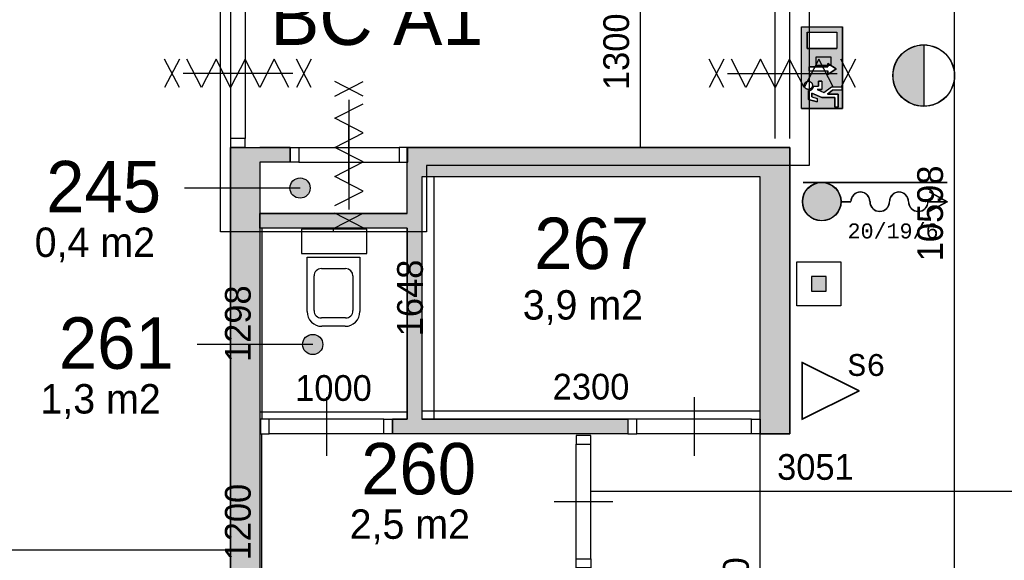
# Model space of a CAD drawing. Extents: x 393774 to 561444, y -100020 to -6220.
# Tile 8 of 47: x 499512 to 506203, y -85178 to -81502. Entities that reach past the tile are written whole.
import ezdxf
from ezdxf.enums import TextEntityAlignment as Align

# ---------------------------------------------------------------- set-up
doc = ezdxf.new("R2010")
doc.units = 0
doc.header["$MEASUREMENT"] = 0
doc.header["$PDMODE"] = 35
doc.header["$PDSIZE"] = -0.5
doc.layers.get('0').update_dxf_attribs({"linetype": 'CONTINUOUS'})
doc.layers.get('DEFPOINTS').update_dxf_attribs({"linetype": 'CONTINUOUS'})
for name, color, linetype in [('-02$TEKST$$$MAAT', 252, 'CONTINUOUS'), ('AA$1A---_ARCEER', 252, 'CONTINUOUS'), ('AL00---_BRANDBEVEILIGING', 252, 'CONTINUOUS'), ('AL21----_BUITENWAND', 252, 'CONTINUOUS'), ('AL22----_BINNENWAND', 252, 'CONTINUOUS'), ('AL32----_BINNENKOZIJN', 252, 'CONTINUOUS'), ('AL74----_INRSANITAIR', 252, 'CONTINUOUS'), ('AM$1A---_MAATVOERING', 252, 'CONTINUOUS'), ('Brandweer', 252, 'CONTINUOUS'), ('brandweer NIEUW', 252, 'CONTINUOUS'), ('COMPARTIMENTERING', 252, 'CONTINUOUS'), ('LAYER01', 252, 'CONTINUOUS'), ('M2', 252, 'CONTINUOUS'), ('OMPARTIMENTERING', 252, 'CONTINUOUS')]:
    doc.layers.add(name, color=color, linetype=linetype)
doc.styles.add('B-01', font='b-gbp')
doc.styles.add('MONOTXT', font='MONOTXT')
doc.dimstyles.new('BBA_STAND', dxfattribs={"dimtxt": 175, "dimasz": 1, "dimexe": 1, "dimexo": 0.001, "dimgap": 75, "dimtad": 1, "dimdec": 0, "dimzin": 0, "dimdsep": 46, "dimtxsty": 'B-01', "dimblk": 'NONE', "dimblk1": 'NONE', "dimblk2": 'PIJL1', "dimcen": 1, "dimse1": 1, "dimse2": 1, "dimclrd": 256, "dimclre": 1, "dimclrt": 256, "dimadec": 0, "dimazin": 0, "dimtfac": 1, "dimtdec": 0, "dimtmove": 0, "dimatfit": 0, "dimldrblk": 'PIJL1', "dimfxl": 1, "dimtolj": 1, "dimtzin": 0, "dimarcsym": 0})

# ---------------------------------------------------------------- blocks, each defined once
blk = doc.blocks.new('*D74')
at = {"layer": 'AM$1A---_MAATVOERING', "lineweight": -2, "transparency": 16777216}
blk.add_line((503728.9, -81070.1), (503728.9, -82370.1), dxfattribs=at)
at = {"layer": 'DEFPOINTS', "color": 0, "transparency": 16777216}
for p in [(503544.3, -81070.1), (503678.9, -82370.1), (503728.9, -82370.1)]:
    blk.add_point(p, dxfattribs=at)
at = {"layer": 'AM$1A---_MAATVOERING', "transparency": 16777216, "insert": (503566.4, -81720.1), "char_height": 175, "attachment_point": 5, "rotation": 90, "style": 'B-01'}
blk.add_mtext('\\A1;1300', dxfattribs=at)
blk = doc.blocks.new('_None')
blk = doc.blocks.new('PIJL1')
at = {"color": 1, "linetype": 'ByBlock'}
blk.add_line((0, 82.6), (0, -82.6), dxfattribs=at)
blk.add_solid([(-100, 16.7), (-100, -16.7), (0, 0)], dxfattribs=at)
blk = doc.blocks.new('*D75')
at = {"layer": 'AM$1A---_MAATVOERING', "lineweight": -2, "transparency": 16777216}
blk.add_line((502244.3, -84161.1), (504544.4, -84161.1), dxfattribs=at)
at = {"layer": 'DEFPOINTS', "color": 0, "transparency": 16777216}
for p in [(502244.3, -83394.1), (504544.4, -83394.1), (504544.4, -84161.1)]:
    blk.add_point(p, dxfattribs=at)
at = {"layer": 'AM$1A---_MAATVOERING', "transparency": 16777216, "insert": (503394.3, -83998.6), "char_height": 175, "attachment_point": 5, "style": 'B-01'}
blk.add_mtext('\\A1;2300', dxfattribs=at)
blk = doc.blocks.new('*D76')
at = {"layer": 'AM$1A---_MAATVOERING', "lineweight": -2, "transparency": 16777216}
blk.add_line((502327.9, -84218.2), (502327.9, -82570.1), dxfattribs=at)
at = {"layer": 'DEFPOINTS', "color": 0, "transparency": 16777216}
for p in [(502327.9, -82570.1), (502491.9, -82570.1), (502547.9, -84218.2)]:
    blk.add_point(p, dxfattribs=at)
at = {"layer": 'AM$1A---_MAATVOERING', "transparency": 16777216, "insert": (502165.4, -83394.1), "char_height": 175, "attachment_point": 5, "rotation": 90, "style": 'B-01'}
blk.add_mtext('\\A1;1648', dxfattribs=at)
blk = doc.blocks.new('*D77')
at = {"layer": 'AM$1A---_MAATVOERING', "lineweight": -2, "transparency": 16777216}
blk.add_line((502144.3, -84170.1), (501144.3, -84170.1), dxfattribs=at)
at = {"layer": 'DEFPOINTS', "color": 0, "transparency": 16777216}
for p in [(501144.3, -83072.1), (502144.3, -83072.1), (501144.3, -84170.1)]:
    blk.add_point(p, dxfattribs=at)
at = {"layer": 'AM$1A---_MAATVOERING', "transparency": 16777216, "insert": (501644.3, -84007.6), "char_height": 175, "attachment_point": 5, "style": 'B-01'}
blk.add_mtext('\\A1;1000', dxfattribs=at)
blk = doc.blocks.new('*D78')
at = {"layer": 'AM$1A---_MAATVOERING', "lineweight": -2, "transparency": 16777216}
blk.add_line((501157.9, -82920.1), (501157.9, -84218.2), dxfattribs=at)
at = {"layer": 'DEFPOINTS', "color": 0, "transparency": 16777216}
for p in [(502075.9, -82920.1), (501157.9, -84218.2), (502075.9, -84218.2)]:
    blk.add_point(p, dxfattribs=at)
at = {"layer": 'AM$1A---_MAATVOERING', "transparency": 16777216, "insert": (500995.4, -83569.1), "char_height": 175, "attachment_point": 5, "rotation": 90, "style": 'B-01'}
blk.add_mtext('\\A1;1298', dxfattribs=at)
blk = doc.blocks.new('*D95')
at = {"layer": 'AM$1A---_MAATVOERING', "lineweight": -2, "transparency": 16777216}
blk.add_line((501157.9, -85518.2), (501157.9, -84318.2), dxfattribs=at)
at = {"layer": 'DEFPOINTS', "color": 0, "transparency": 16777216}
for p in [(501157.9, -84318.2), (502724.9, -84318.2), (502724.9, -85518.2)]:
    blk.add_point(p, dxfattribs=at)
at = {"layer": 'AM$1A---_MAATVOERING', "transparency": 16777216, "insert": (500995.4, -84918.2), "char_height": 175, "attachment_point": 5, "rotation": 90, "style": 'B-01'}
blk.add_mtext('\\A1;1200', dxfattribs=at)
blk = doc.blocks.new('*D102')
at = {"layer": 'AM$1A---_MAATVOERING', "lineweight": -2, "transparency": 16777216}
blk.add_line((504542.9, -86518.2), (504542.9, -84318.2), dxfattribs=at)
at = {"layer": 'DEFPOINTS', "color": 0, "transparency": 16777216}
for p in [(504542.9, -84318.2), (504744.4, -84318.2), (504644.4, -86518.2)]:
    blk.add_point(p, dxfattribs=at)
at = {"layer": 'AM$1A---_MAATVOERING', "transparency": 16777216, "insert": (504380.4, -85418.2), "char_height": 175, "attachment_point": 5, "rotation": 90, "style": 'B-01'}
blk.add_mtext('\\A1;2200', dxfattribs=at)
blk = doc.blocks.new('*D103')
at = {"layer": 'AM$1A---_MAATVOERING', "lineweight": -2, "transparency": 16777216}
blk.add_line((505861.9, -77520.1), (505861.9, -88118.2), dxfattribs=at)
at = {"layer": 'DEFPOINTS', "color": 0, "transparency": 16777216}
for p in [(504959.4, -77520.1), (504851.9, -88118.2), (505861.9, -88118.2)]:
    blk.add_point(p, dxfattribs=at)
at = {"layer": 'AM$1A---_MAATVOERING', "transparency": 16777216, "insert": (505699.4, -82819.1), "char_height": 175, "attachment_point": 5, "rotation": 90, "style": 'B-01'}
blk.add_mtext('\\A1;10598', dxfattribs=at)
blk = doc.blocks.new('*D146')
at = {"layer": 'AM$1A---_MAATVOERING', "lineweight": -2, "transparency": 16777216}
blk.add_line((503393.3, -84707), (506444.3, -84707), dxfattribs=at)
at = {"layer": 'DEFPOINTS', "color": 0, "transparency": 16777216}
for p in [(506444.3, -84707), (506444.3, -85213.4), (503393.3, -85423.2)]:
    blk.add_point(p, dxfattribs=at)
at = {"layer": 'AM$1A---_MAATVOERING', "transparency": 16777216, "insert": (504918.8, -84544.5), "char_height": 175, "attachment_point": 5, "style": 'B-01'}
blk.add_mtext('\\A1;3051', dxfattribs=at)

msp = doc.modelspace()

# ---------------------------------------------------------------- hatches: boundary and pattern name
at = {"layer": 'AA$1A---_ARCEER'}
h = msp.add_hatch(color=256, dxfattribs=at)
h.paths.add_polyline_path([(509194.3, -76120.1), (509194.3, -71120.1), (509094.3, -71120.1), (509094.3, -76120.1)])
h.paths.add_polyline_path([(509194.3, -77400.1), (509194.3, -77120.1), (509094.3, -77120.1), (509094.3, -77400.1)])
h.paths.add_polyline_path([(504959.4, -77520.1), (504959.4, -77320.1), (503544.3, -77320.1), (500944.3, -77320.1), (500944.3, -81070.1), (501144.3, -81070.1), (501144.3, -77520.1), (503444.3, -77520.1), (503444.3, -81070.1), (503644.3, -81070.1), (504744.3, -81070.1), (504744.3, -80870.1), (504644.3, -80870.1), (504644.3, -80970.1), (503644.3, -80970.1), (503644.3, -77520.1)])
h.paths.add_polyline_path([(504744.3, -79070.1), (504744.3, -77520.1), (504644.3, -77520.1), (504644.3, -79070.1)], flags=17)
h.paths.add_polyline_path([(504644.3, -79970.1), (504644.3, -80070.1), (504744.3, -80070.1), (504744.3, -79870.1), (504644.3, -79870.1), (503644.3, -79870.1), (503644.3, -79970.1)], flags=16)
h.paths.add_polyline_path([(504544.4, -82570.1), (504544.4, -84318.2), (504744.4, -84318.2), (504744.4, -82370.1), (502144.3, -82370.1), (502144.3, -82820.1), (501144.3, -82820.1), (501144.3, -82920.1), (502144.3, -82920.1), (502144.3, -84218.2), (502046.3, -84218.2), (502046.3, -84318.2), (502194.3, -84318.2), (503644.4, -84318.2), (503644.4, -84218.2), (502244.3, -84218.2), (502244.3, -82870.1), (502244.3, -82570.1)], flags=16)
h.paths.add_polyline_path([(504644.4, -88318.2), (504959.4, -88318.2), (504959.4, -88118.2), (504744.4, -88118.2), (504744.4, -86518.2), (504544.4, -86518.2), (504544.4, -88118.2), (501144.3, -88118.2), (501144.3, -82470.1), (501349.3, -82470.1), (501349.3, -82370.1), (501144.3, -82370.1), (500944.3, -82370.1), (500944.3, -88318.2)])
h.paths.add_polyline_path([(503393.3, -85618.2), (503393.3, -85228.3), (503293.3, -85228.3), (503293.3, -85518.2), (501144.3, -85518.2), (501144.3, -85618.2)], flags=17)
h.paths.add_polyline_path([(502268.8, -88118.2), (502268.8, -86918.2), (502393.3, -86918.2), (502393.3, -86818.2), (502218.8, -86818.2), (502044.3, -86818.2), (502044.3, -86918.2), (502168.8, -86918.2), (502168.8, -88118.2)], flags=16)
h.paths.add_polyline_path([(503393.3, -88118.2), (503393.3, -86618.2), (503644.4, -86618.2), (503644.4, -86518.2), (503393.3, -86518.2), (503293.3, -86518.2), (503293.3, -88118.2)], flags=16)
at = {"layer": 'AL00---_BRANDBEVEILIGING'}
msp.add_hatch(color=256, dxfattribs=at).paths.add_polyline_path([(504891.8, -83248.1), (504891.8, -83348.1), (504991.8, -83348.1), (504991.8, -83248.1)])
at = {"layer": 'Brandweer'}
msp.add_hatch(color=256, dxfattribs=at).paths.add_polyline_path([(504962.1, -82609.7, 1), (504962.1, -82868.7, 1)])
at = {"layer": 'brandweer NIEUW'}
msp.add_hatch(color=256, dxfattribs=at).paths.add_polyline_path([(505655, -82090.5), (505655, -81674.1, 1)])
at = {"layer": 'COMPARTIMENTERING'}
h = msp.add_hatch(color=256, dxfattribs=at)
h.paths.add_polyline_path([(504824.8, -81550.9), (505102.3, -81550.9), (505102.3, -81828.4), (505046.4, -81828.4), (505003.5, -81799.7), (505003.5, -81822.9), (504874, -81822.9), (504874, -81850.6), (505003.5, -81850.6), (505003.5, -81873.7), (505058.9, -81836.7), (505046.4, -81828.4), (505102.3, -81828.4), (505102.3, -82105.8), (504824.8, -82105.8)])
h.paths.add_polyline_path([(505065.3, -81698.9), (505065.3, -81587.9), (504861.8, -81587.9), (504861.8, -81698.9)], flags=16)
h.paths.add_polyline_path([(504963.6, -81920.8), (504940.4, -81920.8), (504940.4, -81953.2), (504907.3, -81953.2), (504906.9, -81953.2), (504906.8, -81953.6), (504906.8, -81954), (504906.7, -81954.4), (504906.7, -81954.8), (504906.6, -81955.2), (504906.2, -81956.7), (504905.3, -81959.9), (504904.8, -81961.5), (504902, -81967.1), (504901.7, -81967.7), (504897.3, -81973.4), (504897.1, -81973.7), (504893.5, -81976.8), (504893.1, -81977.2), (504887.9, -81980.5), (504887.5, -81980.7), (504877.9, -81984), (504877.6, -81984.1), (504870.6, -81984.7), (504871.1, -81984.7), (504871.1, -82045.7), (504931.2, -82060.7), (504931.2, -82036.9), (504894.2, -82027.6), (504894.2, -82000.7), (504962.6, -82031.8), (505051.4, -82031.8), (505051.4, -82096.5), (505074.5, -82096.5), (505074.5, -82008.7), (505000.6, -82008.7), (505036.2, -81980.9), (505097.7, -81980.9), (505097.7, -81957.8), (505028.3, -81957.8), (504977, -81997.7), (504930, -81976.3), (504963.6, -81976.3)], flags=16)
h.paths.add_polyline_path([(504851.4, -81929), (504851.2, -81929.2), (504848.7, -81932), (504846.4, -81935.7), (504846.1, -81936.5), (504844.9, -81939.2), (504844.5, -81940.7), (504844.4, -81940.8), (504844.5, -81940.7), (504844.5, -81940.7), (504843.8, -81943.2), (504843.3, -81947.2), (504843.4, -81951.3), (504844.1, -81955.3), (504845.4, -81959.3), (504845.5, -81959.4), (504847.4, -81963.1), (504847.8, -81963.7), (504849.6, -81966.2), (504850.8, -81967.5), (504851, -81967.8), (504851, -81967.7), (504853.4, -81970.1), (504856.8, -81972.5), (504860.4, -81974.3), (504862.3, -81974.9), (504862.8, -81975.1), (504862.4, -81975), (504865.8, -81975.9), (504867, -81976), (504869.7, -81976.4), (504873.8, -81976.3), (504877.8, -81975.6), (504881.7, -81974.3), (504885.8, -81972.2), (504885.4, -81972.4), (504888.7, -81970.1), (504891.7, -81967.3), (504894.2, -81964), (504896.2, -81960.5), (504897.7, -81956.6), (504897.7, -81956.6), (504898.6, -81952.6), (504898.8, -81950), (504898.9, -81949.6), (504898.8, -81945.8), (504898.3, -81943.3), (504898.3, -81942.9), (504897.3, -81939.2), (504895.6, -81935.3), (504895.1, -81934.7), (504893.4, -81932), (504890.8, -81928.9), (504889, -81927.4), (504888.6, -81927), (504885.3, -81924.7), (504885, -81924.5), (504881.7, -81922.9), (504881.6, -81922.8), (504877.8, -81921.6), (504875.6, -81921.2), (504875, -81921.1), (504871.1, -81920.8), (504867, -81921.1), (504862.8, -81922), (504862.1, -81922.3), (504859.2, -81923.4), (504857.8, -81924.2), (504857.5, -81924.3), (504857.7, -81924.2), (504857.6, -81924.4), (504855.6, -81925.5), (504854.2, -81926.6), (504853.7, -81926.9), (504854, -81926.7)], flags=16)
at = {"layer": 'LAYER01'}
for points in [[(501417, -82715.6, 1), (501417, -82578, 1)], [(501503, -83779.3, 1), (501503, -83641.7, 1)]]:
    msp.add_hatch(color=256, dxfattribs=at).paths.add_polyline_path(points)

# ---------------------------------------------------------------- linework, layer by layer
at = {"layer": '-02$TEKST$$$MAAT'}
for points in [[(504827.5, -84025.8), (504827.5, -84221.1), (505218.1, -84025.8), (504827.5, -83830.4)], [(504830, -84025.8), (504830, -84217), (505212.6, -84025.8), (504830, -83834.5)]]:
    msp.add_lwpolyline(points, close=True, dxfattribs=at)
at = {"layer": 'AL00---_BRANDBEVEILIGING'}
msp.add_lwpolyline([(504791.8, -83448), (504791.8, -83148.1), (505091.8, -83148.1), (505091.8, -83448.1), (504791.8, -83448.1)], dxfattribs=at)
msp.add_lwpolyline([(504891.8, -83348.1), (504991.8, -83348.1), (504991.8, -83248.1), (504891.8, -83248.1)], close=True, dxfattribs=at)
at = {"layer": 'AL21----_BUITENWAND'}
msp.add_lwpolyline([(497930.3, -85106.2), (500944.3, -85106.2)], dxfattribs=at)
at = {"layer": 'AL22----_BINNENWAND'}
for points in [[(500944.3, -82370.1), (500944.3, -88318.2), (504744.4, -88318.2)], [(500944.3, -82370.1), (500944.3, -88318.2), (504744.4, -88318.2)], [(500944.3, -88318.2), (500944.3, -82370.1)], [(500944.3, -82370.1), (501144.3, -82370.1)], [(500944.3, -82370.1), (501144.3, -82370.1)], [(500944.3, -82370.1), (501144.3, -82370.1)], [(501349.3, -82370.1), (501144.3, -82370.1)], [(501349.3, -82370.1), (501144.3, -82370.1)], [(501144.3, -82370.1), (501349.3, -82370.1)], [(501349.3, -82370.1), (501349.3, -82470.1)], [(501349.3, -82370.1), (501349.3, -82470.1)], [(501349.3, -82370.1), (501349.3, -82470.1)], [(502144.3, -82370.1), (504744.4, -82370.1)], [(502144.3, -82820.1), (502144.3, -82370.1)], [(504744.4, -84318.2), (504744.4, -82370.1), (502149.3, -82370.1)], [(504744.4, -84318.2), (504744.4, -82370.1), (502149.3, -82370.1)], [(504744.4, -82370.1), (504744.4, -84318.2)], [(501144.3, -82470.1), (501144.3, -88118.2)], [(501349.3, -82470.1), (501144.3, -82470.1)], [(501349.3, -82470.1), (501144.3, -82470.1)], [(501349.3, -82470.1), (501144.3, -82470.1)], [(502244.3, -82570.1), (502244.3, -84218.2)], [(502244.3, -82570.1), (502244.3, -84218.2)], [(504544.4, -82570.1), (502244.3, -82570.1)], [(502244.3, -82570.1), (502244.3, -82870.1)], [(504544.4, -84318.2), (504544.4, -82570.1)], [(502144.3, -82820.1), (501144.3, -82820.1)], [(502144.3, -82820.1), (501144.3, -82820.1)], [(501144.3, -82820.1), (502144.3, -82820.1)], [(501144.3, -82820.1), (501144.3, -82920.1)], [(501144.3, -82820.1), (501144.3, -82920.1)], [(501144.3, -82920.1), (501144.3, -82820.1)], [(502244.3, -82870.1), (502244.3, -84218.2)], [(502144.3, -82920.1), (501144.3, -82920.1)], [(502144.3, -82920.1), (501144.3, -82920.1)], [(502144.3, -82920.1), (501144.3, -82920.1)], [(502144.3, -82920.1), (502144.3, -84218.2)], [(502144.3, -82920.1), (502144.3, -84218.2)], [(502144.3, -84218.2), (502144.3, -82920.1)], [(501144.3, -84218.2), (501144.3, -84318.2)], [(501146.3, -84218.2), (501144.3, -84218.2)], [(501144.3, -84218.2), (501144.3, -84318.2)], [(501146.3, -84218.2), (501144.3, -84218.2)], [(502046.3, -84218.2), (502046.3, -84318.2)], [(502144.3, -84218.2), (502046.3, -84218.2)], [(502046.3, -84218.2), (502046.3, -84318.2)], [(502144.3, -84218.2), (502046.3, -84218.2)], [(502046.3, -84318.2), (502046.3, -84218.2)], [(502046.3, -84218.2), (502144.3, -84218.2)], [(503644.4, -84218.2), (502244.3, -84218.2)], [(503644.4, -84218.2), (502244.3, -84218.2)], [(502244.3, -84218.2), (503644.4, -84218.2)], [(503644.4, -84218.2), (503644.4, -84318.2)], [(503644.4, -84218.2), (503644.4, -84318.2)], [(503644.4, -84218.2), (503644.4, -84318.2)], [(504544.4, -84218.2), (504544.4, -84318.2)], [(504544.4, -84218.2), (504544.4, -84318.2)], [(501146.3, -84268.2), (501144.3, -84268.2)], [(501146.3, -84268.2), (501144.3, -84268.2)], [(501146.3, -84318.2), (501144.3, -84318.2)], [(501146.3, -84318.2), (501144.3, -84318.2)], [(502194.3, -84318.2), (502046.3, -84318.2)], [(503293.3, -84318.2), (502046.3, -84318.2)], [(503293.3, -84318.2), (502046.3, -84318.2)], [(503644.4, -84318.2), (502194.3, -84318.2)], [(503644.4, -84318.2), (503393.3, -84318.2)], [(503644.4, -84318.2), (503393.3, -84318.2)], [(504544.4, -84318.2), (504744.4, -84318.2)], [(504544.4, -84318.2), (504744.4, -84318.2)], [(504744.4, -84318.2), (504544.4, -84318.2)]]:
    msp.add_lwpolyline(points, dxfattribs=at)
at = {"layer": 'AL32----_BINNENKOZIJN'}
for points in [[(500944.5, -81424.3), (500944.5, -82309.3)], [(501044.3, -81424.3), (501044.3, -82309.3)], [(504644.4, -82309.3), (504644.4, -81425.1)], [(504744.1, -82309.3), (504744.1, -81425.1)], [(501749.5, -82220.1), (501749.5, -82420.1), (501749.5, -82620.1)], [(501749.5, -82220.1), (501749.5, -82420.1), (501749.5, -82620.1)], [(501749.5, -82620.1), (501749.5, -82420.1), (501749.5, -82220.1)], [(501409.3, -82370.1), (502089.6, -82370.1)], [(501409.3, -82470.1), (502089.6, -82469.8)], [(501596.7, -84068.2), (501596.7, -84268.2), (501596.7, -84468.2)], [(504094.7, -84068.2), (504094.7, -84268.2), (504094.7, -84468.2)], [(501986.3, -84218.2), (501207.1, -84218.5)], [(504484.4, -84218.2), (503705.1, -84218.5)], [(501986.3, -84318.2), (501207.1, -84318.2)], [(504484.4, -84318.2), (503705.1, -84318.2)], [(503293.3, -85168.3), (503293.3, -84388)], [(503393.3, -85168.3), (503393.1, -84388)], [(503143.3, -84778.1), (503343.3, -84778.1), (503543.3, -84778.1)]]:
    msp.add_lwpolyline(points, dxfattribs=at)
for points in [[(504923.5, -81814.2), (504923.5, -81754.4), (505023.2, -81754.4), (505023.2, -81814.2)], [(501044.3, -82369.1), (501044.3, -82309.3), (500944.5, -82309.3), (500944.5, -82369.1)], [(501349.3, -82370.1), (501409.3, -82370.1), (501409.3, -82470.1), (501349.3, -82470.1)], [(502149.3, -82370.1), (502089.6, -82370.1), (502089.6, -82469.8), (502149.3, -82469.8)], [(501147.3, -84318.2), (501207.1, -84318.2), (501207.1, -84218.5), (501147.3, -84218.5)], [(502046.3, -84318.2), (501986.3, -84318.2), (501986.3, -84218.2), (502046.3, -84218.2)], [(503645.4, -84318.2), (503705.1, -84318.2), (503705.1, -84218.5), (503645.4, -84218.5)], [(504544.4, -84318.2), (504484.4, -84318.2), (504484.4, -84218.2), (504544.4, -84218.2)], [(503293.3, -84328.3), (503293.3, -84388), (503393.1, -84388), (503393.1, -84328.3)], [(503293.3, -85228.3), (503293.3, -85168.3), (503393.3, -85168.3), (503393.3, -85228.3)]]:
    msp.add_lwpolyline(points, close=True, dxfattribs=at)
at = {"layer": 'AL74----_INRSANITAIR'}
msp.add_lwpolyline([(501426.3, -83092.1), (501870.3, -83092.1), (501870.3, -82927.1), (501426.3, -82927.1)], close=True, dxfattribs=at)
msp.add_lwpolyline([(501426.3, -83092.1), (501870.3, -83092.1), (501870.3, -82927.1), (501426.3, -82927.1)], close=True, dxfattribs=at)
for points in [[(501644.3, -82940.1), (501644.3, -82920.1)], [(501644.3, -82940.1), (501644.3, -82920.1)], [(501465.3, -83117.1), (501823.3, -83117.1), (501823.3, -83487.1)], [(501465.3, -83117.1), (501823.3, -83117.1), (501823.3, -83487.1)], [(501465.3, -83487.1), (501465.3, -83117.1)], [(501465.3, -83487.1), (501465.3, -83117.1)], [(501562.3, -83194.1), (501726.3, -83194.1)], [(501562.3, -83194.1), (501726.3, -83194.1)], [(501512.3, -83480.1), (501512.3, -83244.1)], [(501512.3, -83480.1), (501512.3, -83244.1)], [(501776.3, -83244.1), (501776.3, -83480.1)], [(501776.3, -83244.1), (501776.3, -83480.1)], [(501726.3, -83530.1), (501562.3, -83530.1)], [(501726.3, -83530.1), (501562.3, -83530.1)], [(501723.3, -83587.1), (501565.3, -83587.1)], [(501723.3, -83587.1), (501565.3, -83587.1)]]:
    msp.add_lwpolyline(points, dxfattribs=at)
for points in [[(501562.3, -83194.1, 0.414214), (501512.3, -83244.1)], [(501562.3, -83194.1, 0.414214), (501512.3, -83244.1)], [(501776.3, -83244.1, 0.414213), (501726.3, -83194.1)], [(501776.3, -83244.1, 0.414213), (501726.3, -83194.1)], [(501465.3, -83487.1, 0.414214), (501565.3, -83587.1)], [(501465.3, -83487.1, 0.414214), (501565.3, -83587.1)], [(501512.3, -83480.1, 0.414214), (501562.3, -83530.1)], [(501512.3, -83480.1, 0.414214), (501562.3, -83530.1)], [(501723.3, -83587.1, 0.414214), (501823.3, -83487.1)], [(501723.3, -83587.1, 0.414214), (501823.3, -83487.1)], [(501726.3, -83530.1, 0.414214), (501776.3, -83480.1)], [(501726.3, -83530.1, 0.414214), (501776.3, -83480.1)]]:
    msp.add_lwpolyline(points, format="xyb", dxfattribs=at)
at = {"layer": 'Brandweer'}
for p, q in [((504824.8, -82105.8, 2600), (504824.8, -81550.9, 2600)), ((504824.8, -81550.9, 2600), (505102.3, -81550.9, 2600)), ((505102.3, -82105.8, 2600), (505102.3, -81550.9, 2600)), ((504861.8, -81587.9, 2600), (504861.8, -81698.9, 2600)), ((504861.8, -81587.9, 2600), (505065.3, -81587.9, 2600)), ((505065.3, -81587.9, 2600), (505065.3, -81698.9, 2600)), ((504861.8, -81698.9, 2600), (505065.3, -81698.9, 2600)), ((504874, -81822.9, 2600), (505003.5, -81822.9, 2600)), ((505003.5, -81822.9, 2600), (505003.5, -81799.7, 2600)), ((505003.5, -81799.7, 2600), (505058.9, -81836.7, 2600)), ((504874, -81850.6, 2600), (505003.5, -81850.6, 2600)), ((505058.9, -81836.7, 2600), (505003.5, -81873.7, 2600)), ((505003.5, -81873.7, 2600), (505003.5, -81850.6, 2600)), ((504906.9, -81953.2, 2600), (504940.4, -81953.2, 2600)), ((504963.6, -81920.8, 2600), (504940.4, -81920.8, 2600)), ((504940.4, -81920.8, 2600), (504940.4, -81953.2, 2600)), ((504963.6, -81920.8, 2600), (504963.6, -81976.3, 2600)), ((504976.9, -81997.8, 2600), (505028.3, -81957.8, 2600)), ((505028.3, -81957.8, 2600), (505097.7, -81957.8, 2600)), ((505097.7, -81957.8, 2600), (505097.7, -81980.9, 2600)), ((504871.1, -81984.7, 2600), (504871.1, -82045.7, 2600)), ((504894.2, -82000.7, 2600), (504962.6, -82031.8, 2600)), ((504894.2, -82027.6, 2600), (504894.2, -82000.7, 2600)), ((504930, -81976.3, 2600), (504977, -81997.7, 2600)), ((504930, -81976.3, 2600), (504963.6, -81976.3, 2600)), ((505000.6, -82008.7, 2600), (505036.2, -81980.9, 2600)), ((505074.5, -82008.7, 2600), (505000.6, -82008.7, 2600)), ((505097.7, -81980.9, 2600), (505036.2, -81980.9, 2600)), ((505074.5, -82096.5, 2600), (505074.5, -82008.7, 2600)), ((504871.1, -82045.7, 2600), (504931.2, -82060.7, 2600)), ((504894.2, -82027.6, 2600), (504931.2, -82036.9, 2600)), ((504931.2, -82036.9, 2600), (504931.2, -82060.7, 2600)), ((504962.6, -82031.8, 2600), (505051.4, -82031.8, 2600)), ((505051.4, -82031.8, 2600), (505051.4, -82096.5, 2600)), ((504824.8, -82105.8, 2600), (505102.3, -82105.8, 2600)), ((505051.4, -82096.5, 2600), (505074.5, -82096.5, 2600)), ((504834.9, -82606.4), (505813.4, -82606.4)), ((504834.9, -82608.2), (505813.4, -82608.2)), ((505812.8, -82740.1), (505693.6, -82675.1)), ((505816.4, -82740.1), (505694.5, -82673.6)), ((505093.3, -82739.2), (505158.9, -82739.2)), ((505093.3, -82740.9), (505158.9, -82740.9)), ((505683.6, -82739.2), (505811.3, -82739.2)), ((505683.6, -82740.9), (505811.3, -82740.9)), ((505812.8, -82740.1), (505693.6, -82805)), ((505816.4, -82740.1), (505694.5, -82806.5))]:
    msp.add_line(p, q, dxfattribs=at)
at = {"layer": 'Brandweer', "elevation": 2600}
for points in [[(505102.3, -82105.8), (504824.8, -82105.8), (504824.8, -81550.9), (505102.3, -81550.9), (505102.3, -82105.8)], [(505065.3, -81698.9), (504861.8, -81698.9), (504861.8, -81587.9), (505065.3, -81587.9), (505065.3, -81698.9)], [(504874, -81822.9), (504874, -81850.6), (505003.5, -81850.6), (505003.5, -81873.7), (505058.9, -81836.7), (505003.5, -81799.7), (505003.5, -81822.9), (504874, -81822.9)], [(504851.5, -81929), (504852.5, -81928), (504853.5, -81927.1), (504854.6, -81926.3), (504855.7, -81925.5), (504856.8, -81924.8), (504858, -81924.1), (504859.2, -81923.5), (504860.5, -81922.9), (504861.7, -81922.5), (504863, -81922), (504864.3, -81921.7), (504865.7, -81921.4), (504867, -81921.1), (504868.4, -81921), (504869.7, -81920.9), (504871.1, -81920.8), (504872.4, -81920.9), (504873.8, -81921), (504875.2, -81921.1), (504876.5, -81921.4), (504877.8, -81921.7), (504879.1, -81922), (504880.4, -81922.5), (504881.7, -81922.9), (504882.9, -81923.5), (504884.2, -81924.1), (504885.3, -81924.8), (504886.5, -81925.5), (504887.6, -81926.3), (504888.7, -81927.1), (504889.7, -81928), (504890.7, -81929), (504891.6, -81929.9), (504892.5, -81931), (504893.4, -81932.1), (504894.2, -81933.2), (504894.9, -81934.3), (504895.6, -81935.5), (504896.2, -81936.7), (504896.7, -81938), (504897.2, -81939.2), (504897.6, -81940.5), (504898, -81941.8), (504898.3, -81943.2), (504898.5, -81944.5), (504898.7, -81945.9), (504898.8, -81947.2), (504898.8, -81948.6), (504898.8, -81949.9), (504898.7, -81951.3), (504898.5, -81952.7), (504898.3, -81954), (504898, -81955.3), (504897.6, -81956.6), (504897.2, -81957.9), (504896.7, -81959.2), (504896.2, -81960.4), (504895.6, -81961.7), (504894.9, -81962.8), (504894.2, -81964), (504893.4, -81965.1), (504892.5, -81966.2), (504891.6, -81967.2), (504890.7, -81968.2), (504889.7, -81969.1), (504888.7, -81970), (504887.6, -81970.9), (504886.5, -81971.6), (504885.3, -81972.4), (504884.2, -81973.1), (504882.9, -81973.7), (504881.7, -81974.2), (504880.4, -81974.7), (504879.1, -81975.1), (504877.8, -81975.5), (504876.5, -81975.8), (504875.2, -81976), (504873.8, -81976.2), (504872.4, -81976.3), (504871.1, -81976.3), (504869.7, -81976.3), (504868.4, -81976.2), (504867, -81976), (504865.7, -81975.8), (504864.3, -81975.5), (504863, -81975.1), (504861.7, -81974.7), (504860.5, -81974.2), (504859.2, -81973.7), (504858, -81973.1), (504856.8, -81972.4), (504855.7, -81971.6), (504854.6, -81970.9), (504853.5, -81970), (504852.5, -81969.1), (504851.5, -81968.2), (504850.5, -81967.2), (504849.6, -81966.2), (504848.8, -81965.1), (504848, -81964), (504847.3, -81962.8), (504846.6, -81961.7), (504846, -81960.4), (504845.5, -81959.2), (504845, -81957.9), (504844.5, -81956.6), (504844.2, -81955.3), (504843.9, -81954), (504843.6, -81952.6), (504843.5, -81951.3), (504843.4, -81949.9), (504843.3, -81948.6), (504843.4, -81947.2), (504843.5, -81945.9), (504843.6, -81944.5), (504843.9, -81943.2), (504844.2, -81941.8), (504844.5, -81940.5), (504845, -81939.2), (504845.5, -81938), (504846, -81936.7), (504846.6, -81935.5), (504847.3, -81934.3), (504848, -81933.2), (504848.8, -81932.1), (504849.6, -81931), (504850.5, -81929.9), (504851.5, -81929)], [(504867, -81976), (504862.4, -81974.9), (504857.2, -81972.6), (504853.3, -81969.9), (504850.8, -81967.5), (504847.9, -81963.8), (504845.8, -81959.9), (504843.9, -81954.3), (504843.4, -81946.9), (504844.5, -81940.7), (504846.1, -81936.6), (504847.2, -81934.5), (504848.9, -81931.9), (504850.7, -81929.7), (504854.1, -81926.6), (504857.7, -81924.3), (504862, -81922.4), (504867.7, -81921), (504871.9, -81920.8), (504875.5, -81921.2), (504881.1, -81922.7), (504884.6, -81924.3), (504888.9, -81927.3), (504893.1, -81931.7), (504895, -81934.5), (504897.1, -81938.9), (504898.3, -81943.3), (504898.8, -81950), (504897.8, -81956), (504896.2, -81960.3), (504894.4, -81963.6), (504892, -81966.8), (504888.6, -81970.1), (504884.7, -81972.8), (504881.4, -81974.3), (504877.2, -81975.6), (504874.4, -81976.1), (504869.8, -81976.3), (504867, -81976)], [(505074.5, -82096.5), (505051.4, -82096.5), (505051.4, -82031.8), (504962.6, -82031.8), (504894.2, -82000.7), (504894.2, -82027.6), (504931.2, -82036.9), (504931.2, -82060.7), (504871.1, -82045.7), (504871.1, -81984.7), (504876.9, -81984.2), (504879.4, -81983.7), (504882, -81983), (504884.7, -81982), (504888.2, -81980.4), (504890.9, -81978.7), (504892.8, -81977.5), (504895.1, -81975.5), (504897, -81973.7), (504899.5, -81970.9), (504901.4, -81968.2), (504903.2, -81965.2), (504904.5, -81962.2), (504905.9, -81958.1), (504906.6, -81955.1), (504907.3, -81953.2), (504940.4, -81953.2), (504940.4, -81920.8), (504963.6, -81920.8), (504963.6, -81976.3), (504930, -81976.3), (504977, -81997.7), (505028.3, -81957.8), (505097.7, -81957.8), (505097.7, -81980.9), (505036.2, -81980.9), (505000.6, -82008.7), (505074.5, -82008.7), (505074.5, -82096.5)], [(504871.1, -81984.7), (504871.5, -81984.7), (504871.9, -81984.7), (504872.3, -81984.7), (504872.7, -81984.7), (504873.1, -81984.6), (504873.5, -81984.6), (504873.9, -81984.6), (504874.3, -81984.5), (504874.7, -81984.5), (504875.1, -81984.5), (504875.5, -81984.4), (504876, -81984.4), (504876.4, -81984.3), (504876.8, -81984.2), (504877.2, -81984.2), (504877.6, -81984.1), (504878, -81984), (504878.4, -81984), (504878.8, -81983.9), (504879.2, -81983.8), (504879.6, -81983.7), (504879.9, -81983.6), (504880.3, -81983.5), (504880.7, -81983.4), (504881.1, -81983.3), (504881.5, -81983.2), (504881.9, -81983), (504882.3, -81982.9), (504882.7, -81982.8), (504883.1, -81982.7), (504883.4, -81982.5), (504883.8, -81982.4), (504884.2, -81982.2), (504884.6, -81982.1), (504885, -81981.9), (504885.3, -81981.8), (504885.7, -81981.6), (504886.1, -81981.4), (504886.5, -81981.3), (504886.8, -81981.1), (504887.2, -81980.9), (504887.5, -81980.7), (504887.9, -81980.5), (504888.3, -81980.3), (504888.6, -81980.2), (504889, -81979.9), (504889.3, -81979.7), (504889.7, -81979.5), (504890, -81979.3), (504890.4, -81979.1), (504890.7, -81978.9), (504891.1, -81978.7), (504891.4, -81978.4), (504891.7, -81978.2), (504892.1, -81978), (504892.4, -81977.7), (504892.7, -81977.5), (504893, -81977.3), (504893.4, -81977), (504893.7, -81976.7), (504894, -81976.5), (504894.3, -81976.2), (504894.6, -81976), (504894.9, -81975.7), (504895.2, -81975.4), (504895.5, -81975.2), (504895.8, -81974.9), (504896.1, -81974.6), (504896.4, -81974.3), (504896.7, -81974), (504897, -81973.7), (504897.3, -81973.4), (504897.6, -81973.1), (504897.8, -81972.8), (504898.1, -81972.5), (504898.4, -81972.2), (504898.6, -81971.9), (504898.9, -81971.6), (504899.2, -81971.3), (504899.4, -81971), (504899.7, -81970.7), (504899.9, -81970.3), (504900.2, -81970), (504900.4, -81969.7), (504900.6, -81969.4), (504900.9, -81969), (504901.1, -81968.7), (504901.3, -81968.3), (504901.5, -81968), (504901.7, -81967.7), (504902, -81967.3), (504902.2, -81967), (504902.4, -81966.6), (504902.6, -81966.3), (504902.8, -81965.9), (504903, -81965.5), (504903.2, -81965.2), (504903.3, -81964.8), (504903.5, -81964.5), (504903.7, -81964.1), (504903.9, -81963.7), (504904, -81963.3), (504904.2, -81963), (504904.4, -81962.6), (504904.5, -81962.2), (504904.7, -81961.8), (504904.8, -81961.5), (504905, -81961.1), (504905.1, -81960.7), (504905.2, -81960.3), (504905.4, -81959.9), (504905.5, -81959.6), (504905.6, -81959.2), (504905.7, -81958.8), (504905.8, -81958.4), (504906, -81958), (504906.1, -81957.6), (504906.2, -81957.2), (504906.2, -81956.8), (504906.3, -81956.4), (504906.4, -81956), (504906.5, -81955.6), (504906.6, -81955.2), (504906.7, -81954.8), (504906.7, -81954.4), (504906.8, -81954), (504906.8, -81953.6), (504906.9, -81953.2)]]:
    msp.add_lwpolyline(points, dxfattribs=at)
at = {"layer": 'Brandweer'}
for points in [[(500596.9, -81963.6), (500496.9, -81770)], [(500596.9, -81770), (500496.9, -81963.6)], [(501340.9, -81963.6), (501241.9, -81770), (501142.9, -81963.6), (501043.9, -81770), (500944.9, -81963.6), (500845.9, -81770), (500746.9, -81963.6), (500647.9, -81770)], [(501491.9, -81963.6), (501391.9, -81770)], [(501491.9, -81770), (501391.9, -81963.6)], [(504296.8, -81964), (504196.8, -81770.4)], [(504296.8, -81770.4), (504196.8, -81964)], [(505040.8, -81964), (504941.8, -81770.4), (504842.8, -81964), (504743.8, -81770.4), (504644.8, -81964), (504545.8, -81770.4), (504446.8, -81964), (504347.8, -81770.4)], [(505191.8, -81964), (505091.8, -81770.4)], [(505191.8, -81770.4), (505091.8, -81964)], [(500621.9, -81866.8), (501366.9, -81866.8)], [(500621.9, -81866.8), (501366.9, -81866.8)], [(500794.4, -81866.8), (500994.4, -81866.8), (501194.4, -81866.8)], [(504321.8, -81867.2), (505066.8, -81867.2)], [(504321.8, -81867.2), (505066.8, -81867.2)], [(504494.3, -81867.2), (504694.3, -81867.2), (504894.3, -81867.2)], [(501652.7, -82022.6), (501846.2, -81922.6)], [(501846.2, -82022.6), (501652.7, -81922.6)], [(501652.7, -82766.6), (501846.2, -82667.6), (501652.7, -82568.6), (501846.2, -82469.6), (501652.7, -82370.6), (501846.2, -82271.6), (501652.7, -82172.6), (501846.2, -82073.6)], [(501749.5, -82047.6), (501749.5, -82792.6)], [(501749.5, -82047.6), (501749.5, -82792.6)], [(501652.7, -82917.6), (501846.2, -82817.6)], [(501846.2, -82917.6), (501652.7, -82817.6)]]:
    msp.add_lwpolyline(points, dxfattribs=at)
at = {"layer": 'Brandweer', "elevation": 2600}
msp.add_lwpolyline([(504871.1, -81984.7), (504877.8, -81984.1), (504887.7, -81980.6), (504893.2, -81977.1), (504897.1, -81973.6), (504901.9, -81967.5), (504905, -81961.1), (504906.4, -81956.2), (504907.3, -81953.2), (504940.4, -81953.2), (504940.4, -81920.8), (504963.6, -81920.8), (504963.6, -81976.3), (504930, -81976.3), (504977, -81997.7), (505028.3, -81957.8), (505097.7, -81957.8), (505097.7, -81980.9), (505036.2, -81980.9), (505000.6, -82008.7), (505074.5, -82008.7), (505074.5, -82096.5), (505051.4, -82096.5), (505051.4, -82031.8), (504962.6, -82031.8), (504894.2, -82000.7), (504894.2, -82027.6), (504931.2, -82036.9), (504931.2, -82060.7), (504871.1, -82045.7)], close=True, dxfattribs=at)
at = {"layer": 'Brandweer'}
for radius in [131.2, 129.5]:
    msp.add_circle((504962.1, -82739.2), radius, dxfattribs=at)
for centre, radius, start, end in [((505224.5, -82739.2), 65.6, 0, 180), ((505224.5, -82739.2), 63.9, 0, 180), ((505486.9, -82739.2), 65.6, 0, 180), ((505486.9, -82739.2), 63.9, 0, 180), ((505355.7, -82739.2), 67.3, 180, 0), ((505355.7, -82739.2), 65.6, 180, 0), ((505618, -82739.2), 67.3, 180, 0), ((505618, -82739.2), 65.6, 180, 0)]:
    msp.add_arc(centre, radius, start, end, dxfattribs=at)
at = {"layer": 'brandweer NIEUW'}
msp.add_line((505655, -81672.8), (505655, -82091.8), dxfattribs=at)
for radius in [209.5, 208.2]:
    msp.add_circle((505655, -81882.3), radius, dxfattribs=at)
at = {"layer": 'LAYER01'}
for p, q in [((501417, -82646.8), (500631.7, -82646.8)), ((501503, -83710.5), (500717.7, -83710.5))]:
    msp.add_line(p, q, dxfattribs=at)
msp.add_lwpolyline([(503393.3, -84328.3), (503293.3, -84328.3)], dxfattribs=at)
for centre in [(501417, -82646.8), (501503, -83710.5)]:
    msp.add_circle(centre, 68.8, dxfattribs=at)
at = {"layer": 'OMPARTIMENTERING', "ltscale": 800}
msp.add_lwpolyline([(500876.9, -82944.4), (500876.9, -77244.4), (504877, -77244.4), (504877, -82494.4), (502276.9, -82494.4), (502276.9, -82944.4), (500876.9, -82944.4)], close=True, dxfattribs=at)

# ---------------------------------------------------------------- texts
at = {"layer": '-02$TEKST$$$MAAT', "style": 'MONOTXT'}
msp.add_text('S6', height=148.75, dxfattribs=at).set_placement((505136.6, -83850), align=Align.MIDDLE_LEFT)
at = {"layer": 'Brandweer', "style": 'MONOTXT'}
msp.add_text('20/19/6', height=102.04, dxfattribs=at).set_placement((505137.6, -82938.4), align=Align.MIDDLE_LEFT)
at = {"layer": 'LAYER01', "style": 'B-01'}
for s, height, p in [('BC A1', 375, (501213.6, -81673.6)), ('245', 350, (499691.8, -82812.3)), ('267', 350, (503008.2, -83197.9)), ('261', 350, (499777.8, -83875.9)), ('260', 350, (501832.2, -84730))]:
    msp.add_text(s, height=height, rotation=0, dxfattribs=at).set_placement(p)
at = {"layer": 'M2', "char_height": 200, "width": 1805, "attachment_point": 1, "style": 'B-01'}
for s, insert in [('0,4 m2', (499613.8, -82915.3)), ('3,9 m2', (502930.2, -83341.3)), ('1,3 m2', (499652.8, -83979.9)), ('2,5 m2', (501754.2, -84831.8))]:
    msp.add_mtext(s, dxfattribs=dict(at, insert=insert))

# ---------------------------------------------------------------- dimensions: what is measured, and where the dimension line sits
at = {"layer": 'AM$1A---_MAATVOERING'}
for base, p1, p2, picture, middle in [((505861.9, -88118.2), (504959.4, -77520.1), (504851.9, -88118.2), '*D103', (505699.4, -82819.1)), ((503728.9, -82370.1), (503544.3, -81070.1), (503678.9, -82370.1), '*D74', (503566.4, -81720.1)), ((502327.9, -82570.1), (502547.9, -84218.2), (502491.9, -82570.1), '*D76', (502165.4, -83394.1)), ((501157.9, -84218.2), (502075.9, -82920.1), (502075.9, -84218.2), '*D78', (500995.4, -83569.1)), ((501157.9, -84318.2), (502724.9, -85518.2), (502724.9, -84318.2), '*D95', (500995.4, -84918.2)), ((504542.9, -84318.2), (504644.4, -86518.2), (504744.4, -84318.2), '*D102', (504380.4, -85418.2))]:
    dim = msp.add_linear_dim(base=base, p1=p1, p2=p2, angle=270, dimstyle='BBA_STAND', dxfattribs=at)
    dim.commit()
    dim.dimension.update_dxf_attribs({"geometry": picture, "text_midpoint": middle})
for base, p1, p2, picture, middle in [((501144.3, -84170.1), (502144.3, -83072.1), (501144.3, -83072.1), '*D77', (501644.3, -84007.6)), ((504544.4, -84161.1), (502244.3, -83394.1), (504544.4, -83394.1), '*D75', (503394.3, -83998.6)), ((506444.3, -84707), (503393.3, -85423.2), (506444.3, -85213.4), '*D146', (504918.8, -84544.5))]:
    dim = msp.add_linear_dim(base=base, p1=p1, p2=p2, dimstyle='BBA_STAND', dxfattribs=at)
    dim.commit()
    dim.dimension.update_dxf_attribs({"geometry": picture, "text_midpoint": middle})

doc.saveas('drawing.dxf')
